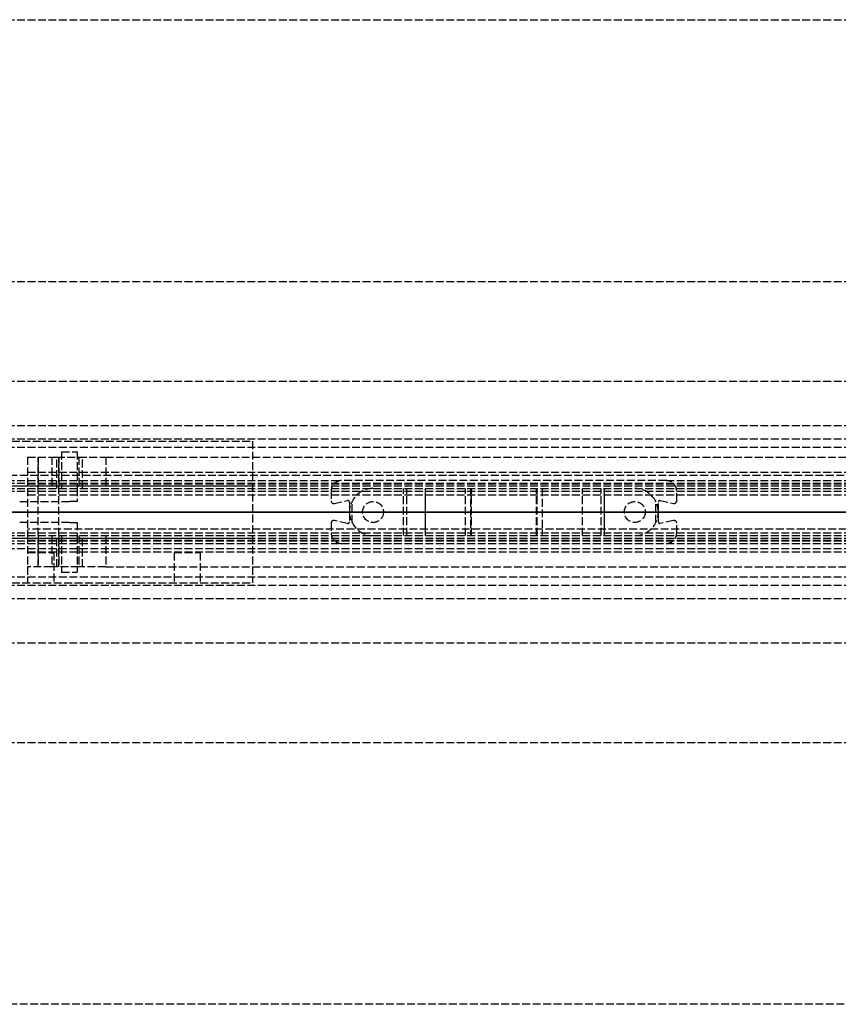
# Model space of a CAD drawing. Header units: millimetres. Extents: x 0 to 2050, y -94 to 94.
# Tile 7 of 10: x 112 to 269, y -94 to 94. Entities that reach past the tile are written whole.
import ezdxf

# ---------------------------------------------------------------- set-up
doc = ezdxf.new("R2010")
doc.units = ezdxf.units.MM
doc.header["$LTSCALE"] = 10
doc.linetypes.add('ALLCAD_Strich', pattern=[0.2, 0.15, -0.05])
doc.layers.add('BESCH_KONT_sich_schn_ansi_2d', color=40, linetype='Continuous')
doc.layers.add('BESCH_KONT_sich_schn_grun_2d', color=10, linetype='Continuous')

msp = doc.modelspace()

# ---------------------------------------------------------------- linework, layer by layer
at = {"layer": 'BESCH_KONT_sich_schn_ansi_2d', "linetype": 'ALLCAD_Strich'}
for p, q in [((0, 0, 2368), (2050, 0, 2368)), ((2050, 0, 2418), (0, 0, 2418)), ((0, 0, 2298), (995, 0, 2298)), ((0, 0, 2337), (2050, 0, 2337)), ((2050, 0, 2338.5), (0, 0, 2338.5)), ((0, 0, 2365.5), (2050, 0, 2365.5)), ((0, 0, 2339.5), (2050, 0, 2339.5)), ((0, 0, 2335), (2050, 0, 2335)), ((0, 0, 2363.5), (2050, 0, 2363.5)), ((0, 0, 2363), (2050, 0, 2363)), ((995, 0, 7), (2, 0, 7)), ((2, 0, 2307), (1055, 0, 2307)), ((7, 0, 2307), (157, 0, 2307)), ((7, 0, 2330), (157, 0, 2330)), ((88.61, 0, 2353.5), (122, 0, 2353.5)), ((119.5, 0, 2342.5), (112.89, 0, 2342.5)), ((114, 0, 2341.7), (399.95, 0, 2341.7)), ((114, 0, 2338.48), (114, 0, 2334.7)), ((114, 0, 2339.8), (114, 0, 2338.48)), ((114, 0, 2350.74), (114, 0, 2339.8)), ((118.61, 0, 2350.74), (114, 0, 2350.74)), ((114, 0, 2339.8), (411.02, 0, 2339.8)), ((114, 0, 2338.48), (412.1, 0, 2338.48)), ((422.45, 0, 2334.7), (114, 0, 2334.7)), ((119.6, 0, 2351.31), (118.61, 0, 2350.74)), ((123.5, 0, 2352), (123.5, 0, 2346.5)), ((128.93, 0, 2356.7), (123.8, 0, 2353.74)), ((128.93, 0, 2356.7), (391.1, 0, 2356.7)), ((157, 0, 2330), (157, 0, 2298)), ((172, 0, 2365), (172, 0, 2363)), ((174, 0, 2365), (172, 0, 2365)), ((236, 0, 2363), (174, 0, 2363)), ((174, 0, 2365), (236, 0, 2365)), ((175.5, 0, 2365), (175.5, 0, 2363)), ((175.98, 0, 2360), (175.5, 0, 2363)), ((180, 0, 2360), (175.98, 0, 2360)), ((178, 0, 2365), (178, 0, 2360)), ((180, 0, 2360), (182.01, 0, 2360)), ((182, 0, 2365), (182, 0, 2360)), ((183.01, 0, 2359.73), (184.16, 0, 2359.07)), ((185.16, 0, 2358.8), (186.43, 0, 2358.8)), ((185.8, 0, 2356.2), (185.8, 0, 2355.2)), ((186.43, 0, 2358.8), (185.8, 0, 2356.2)), ((189.96, 0, 2355), (185.84, 0, 2355)), ((190, 0, 2357.39), (190.01, 0, 2357.39)), ((190, 0, 2357.39), (190.01, 0, 2357.39)), ((190, 0, 2357.4), (190.01, 0, 2357.4)), ((190, 0, 2357.4), (190.01, 0, 2357.4)), ((190, 0, 2357.4), (190.01, 0, 2357.4)), ((190, 0, 2355.2), (190, 0, 2357.4)), ((190, 0, 2357.39), (190.01, 0, 2357.39)), ((190, 0, 2357.4), (190.01, 0, 2357.4)), ((190, 0, 2357.4), (190.01, 0, 2357.4)), ((190, 0, 2357.39), (190.01, 0, 2357.39)), ((190.01, 0, 2357.4), (190.01, 0, 2357.4)), ((190.01, 0, 2357.4), (190.01, 0, 2357.39)), ((190.01, 0, 2357.39), (190.01, 0, 2357.39)), ((191, 0, 2358.4), (193.61, 0, 2358.4)), ((194.29, 0, 2358.14), (197.69, 0, 2355)), ((198.62, 0, 2355), (197.69, 0, 2355)), ((198.8, 0, 2355.5), (198.8, 0, 2359.5)), ((199.3, 0, 2360), (210.7, 0, 2360)), ((211.2, 0, 2359.5), (211.2, 0, 2355.5)), ((212.31, 0, 2355), (211.38, 0, 2355)), ((212.31, 0, 2355), (215.71, 0, 2358.14)), ((216.39, 0, 2358.4), (219, 0, 2358.4)), ((220, 0, 2357.4), (220, 0, 2355.2)), ((224.16, 0, 2355), (220.04, 0, 2355)), ((223.57, 0, 2358.8), (224.84, 0, 2358.8)), ((224.2, 0, 2356.2), (223.57, 0, 2358.8)), ((224.2, 0, 2355.2), (224.2, 0, 2356.2)), ((225.84, 0, 2359.07), (226.99, 0, 2359.73)), ((227.99, 0, 2360), (230, 0, 2360)), ((228, 0, 2365), (228, 0, 2360)), ((234.02, 0, 2360), (230, 0, 2360)), ((232, 0, 2365), (232, 0, 2360)), ((234.5, 0, 2363), (234.02, 0, 2360)), ((234.5, 0, 2365), (234.5, 0, 2363)), ((238, 0, 2365), (236, 0, 2365)), ((238, 0, 2365), (238, 0, 2363))]:
    msp.add_line(p, q, dxfattribs=at)
at = {"layer": 'BESCH_KONT_sich_schn_ansi_2d', "linetype": 'ALLCAD_Strich', "extrusion": (0, 1, 0)}
for centre, radius in [((-116.5, 2321), 2.5), ((-118, 2347), 2), ((-144.5, 2321), 2.5)]:
    msp.add_circle(centre, radius, dxfattribs=at)
at = {"layer": 'BESCH_KONT_sich_schn_ansi_2d', "linetype": 'ALLCAD_Strich', "extrusion": (0, -1, 0)}
for centre, radius in [((118, 2347), 2), ((118, 2347), 2), ((122, 2352), 1.5)]:
    msp.add_circle(centre, radius, dxfattribs=at)
for centre, radius, start, end in [((112.89, 2336.5), 6, 90, 125), ((185.16, 2360.8), 2, 240, 270), ((186.3, 2355.2), 0.5, 180, 203.5782), ((189.5, 2355.2), 0.5, 336.4218, 359.9999), ((198, 2355.5), 0.801, 321.3195, 360), ((212, 2355.5), 0.801, 180, 218.6805), ((220.5, 2355.2), 0.5, 180.0001, 203.5782), ((223.7, 2355.2), 0.5, 336.4218, 0), ((224.84, 2360.8), 2, 270, 300)]:
    msp.add_arc(centre, radius, start, end, dxfattribs=at)
at = {"layer": 'BESCH_KONT_sich_schn_ansi_2d', "linetype": 'ALLCAD_Strich', "extrusion": (0, 1, 0)}
for centre, radius, start, end in [((-119.5, 2346.5), 4, 180, 270), ((-122, 2352), 2.5, 135.9783, 344.0144), ((-182.01, 2358), 2, 90, 120), ((-191, 2357.4), 1, 0.0001, 90), ((-193.61, 2357.4), 1, 90, 132.6467), ((-199.3, 2359.5), 0.5, 0, 90), ((-210.7, 2359.5), 0.5, 90, 180), ((-216.39, 2357.4), 1, 47.3533, 90), ((-219, 2357.4), 1, 90, 179.9999), ((-227.99, 2358), 2, 60, 90)]:
    msp.add_arc(centre, radius, start, end, dxfattribs=at)
at = {"layer": 'BESCH_KONT_sich_schn_grun_2d', "linetype": 'ALLCAD_Strich'}
for p, q in [((0, 94), (2050, 94)), ((0, 44), (2050, 44)), ((0, 25), (2050, 25)), ((0, 16.5), (2050, 16.5)), ((0, 14), (2050, 14)), ((7, 13.5), (157, 13.5)), ((157, 13.5), (157, -13.5)), ((0, 12.38), (2050, 12.38)), ((120.5, 11.5), (123.5, 11.5)), ((120.5, 11.5), (120.5, 4.5)), ((123.5, 11.5), (123.5, 4.5)), ((114, 10.5), (118.61, 10.5)), ((114, 10.5), (114, 4.5)), ((116, -10.5), (116, 10.5)), ((116, 10.5), (116, 4.5)), ((118.61, 10.5), (119.6, 10.5)), ((118.61, 10.5), (118.61, 4.5)), ((119.6, 10.5), (123.8, 10.5)), ((119.6, 4.5), (119.6, 10.5)), ((120, -10.5), (120, 10.5)), ((120, 10.5), (120, 4.5)), ((123.8, 10.5), (123.8, 4.5)), ((123.8, 10.5), (128.93, 10.5)), ((124.5, 4.5), (124.5, 10.5)), ((128.93, 10.5), (391.1, 10.5)), ((128.93, 10.5), (128.93, 4.5)), ((114, 7.63), (411.02, 7.63)), ((2050, 7), (0, 7)), ((0, 6), (174, 6)), ((236, 6), (174, 6)), ((236, 6), (1290, 6)), ((0, 5.5), (2050, 5.5)), ((0, 4.5), (2050, 4.5)), ((0, 4), (2050, 4)), ((2, 5), (1055, 5)), ((7, 5), (157, 5)), ((114, 5.4), (412.1, 5.4)), ((114, 4.5), (114, -4.5)), ((123.5, 4.5), (123.5, 2)), ((172, 4), (172, 2.12)), ((185.8, -4.5), (185.8, 4.5)), ((185.84, -4.5), (185.84, 4.5)), ((186.43, -4.5), (186.43, 4.5)), ((189.96, 4.5), (189.96, -4.5)), ((190, -4.5), (190, 4.5)), ((190, 0.01), (190, 4.5)), ((197.69, -4.5), (197.69, 4.5)), ((198.62, 4.5), (198.62, -4.5)), ((198.8, -4.5), (198.8, 4.5)), ((198.8, -4.5), (198.8, 4.5)), ((211.2, -4.5), (211.2, 4.5)), ((211.2, -4.5), (211.2, 4.5)), ((211.38, -4.5), (211.38, 4.5)), ((212.31, 4.5), (212.31, -4.5)), ((220, -4.5), (220, 4.5)), ((220, -4.5), (220, 4.5)), ((220.04, -4.5), (220.04, 4.5)), ((223.57, -4.5), (223.57, 4.5)), ((224.16, 4.5), (224.16, -4.5)), ((224.2, -4.5), (224.2, 4.5)), ((238, 2.12), (238, 4)), ((112.5, 2), (122, 2)), ((114, 3.3), (422.45, 3.3)), ((123.5, 2), (122, 2)), ((172.6, 1.63), (175.14, 2.17)), ((175.98, -2.01), (175.98, 2.01)), ((234.02, -2.01), (234.02, 2.01)), ((234.86, 2.17), (237.4, 1.63)), ((175.5, 1.88), (175.5, -1.88)), ((190, -0.01), (190, 0.01)), ((190, 0.01), (190.01, 0.01)), ((190, 0.01), (190.01, 0.01)), ((190, 0.01), (190, 0.01)), ((190, 0.01), (190.01, 0.01)), ((190, 0), (190.01, 0)), ((190, 0), (190.01, 0)), ((190, 0), (190.01, 0)), ((190, 0), (190.01, 0)), ((190.01, 0), (190.01, 0.01)), ((190.01, 0.01), (190.01, 0.01)), ((190.01, 0.01), (190.01, 0.01)), ((190.01, 0), (190.01, 0)), ((190.01, 0), (190.01, 0)), ((234.5, -1.88), (234.5, 1.88)), ((175.14, -2.17), (172.6, -1.63)), ((190, 0), (190.01, 0)), ((190, 0), (190.01, 0)), ((190, 0), (190.01, 0)), ((190, -4.5), (190, -0.01)), ((190, -0.01), (190.01, -0.01)), ((190, -0.01), (190.01, -0.01)), ((190, -0.01), (190.01, -0.01)), ((190, -0.01), (190, -0.01)), ((190.01, 0), (190.01, 0)), ((190.01, 0), (190.01, -0.01)), ((190.01, -0.01), (190.01, -0.01)), ((190.01, -0.01), (190.01, -0.01)), ((237.4, -1.63), (234.86, -2.17)), ((122, -2), (112.5, -2)), ((422.45, -3.3), (114, -3.3)), ((122, -2), (123.5, -2)), ((123.5, -2), (123.5, -4.5)), ((172, -2.12), (172, -4)), ((238, -4), (238, -2.12)), ((0, -4), (2050, -4)), ((0, -4.5), (2050, -4.5)), ((0, -5.5), (2050, -5.5)), ((2, -5), (1055, -5)), ((7, -5), (157, -5)), ((114, -4.5), (114, -10.5)), ((114, -5.4), (412.1, -5.4)), ((116, -4.5), (116, -10.5)), ((118.61, -4.5), (118.61, -10.5)), ((119.6, -10.5), (119.6, -4.5)), ((120, -4.5), (120, -10.5)), ((120.5, -4.5), (120.5, -11.5)), ((123.5, -4.5), (123.5, -11.5)), ((123.8, -4.5), (123.8, -10.5)), ((124.5, -10.5), (124.5, -4.5)), ((128.93, -4.5), (128.93, -10.5)), ((0, -6), (174, -6)), ((0, -7), (2050, -7)), ((174, -6), (236, -6)), ((236, -6), (1290, -6)), ((114, -7.63), (411.02, -7.63)), ((114, -7.74), (119, -7.74)), ((119, -7.74), (119, -13.5)), ((142, -7.74), (147, -7.74)), ((142, -7.74), (142, -13.5)), ((147, -7.74), (147, -13.5)), ((118.61, -10.5), (114, -10.5)), ((114, -10.5), (114, -13.5)), ((119.6, -10.5), (118.61, -10.5)), ((123.8, -10.5), (119.6, -10.5)), ((128.93, -10.5), (123.8, -10.5)), ((128.93, -10.5), (391.1, -10.5)), ((0, -12.38), (2050, -12.38)), ((120.5, -11.5), (123.5, -11.5)), ((0, -14), (2050, -14)), ((7, -13.5), (157, -13.5)), ((0, -16.5), (2050, -16.5)), ((0, -25), (2050, -25)), ((0, -44), (2050, -44)), ((2050, -94), (0, -94))]:
    msp.add_line(p, q, dxfattribs=at)
for centre in [(180, 0), (230, 0)]:
    msp.add_circle(centre, 2, dxfattribs=at)
for centre, radius, start, end in [((174, 4), 2, 90, 180), ((236, 4), 2, 0, 90), ((180, 0), 4.5, 90, 180), ((230, 0), 4.5, 0, 90), ((172.5, 2.12), 0.5, 180, 282.0948), ((175.2, 1.88), 0.3, 0, 102.0948), ((234.8, 1.88), 0.3, 77.9052, 180), ((237.5, 2.12), 0.5, 257.9052, 0), ((172.5, -2.12), 0.5, 77.9052, 180), ((175.2, -1.88), 0.3, 257.9052, 0), ((180, 0), 4.5, 180, 270), ((230, 0), 4.5, 270, 0), ((234.8, -1.88), 0.3, 180, 282.0948), ((237.5, -2.12), 0.5, 0, 102.0948), ((174, -4), 2, 180, 270), ((236, -4), 2, 270, 0)]:
    msp.add_arc(centre, radius, start, end, dxfattribs=at)

doc.saveas('drawing.dxf')
